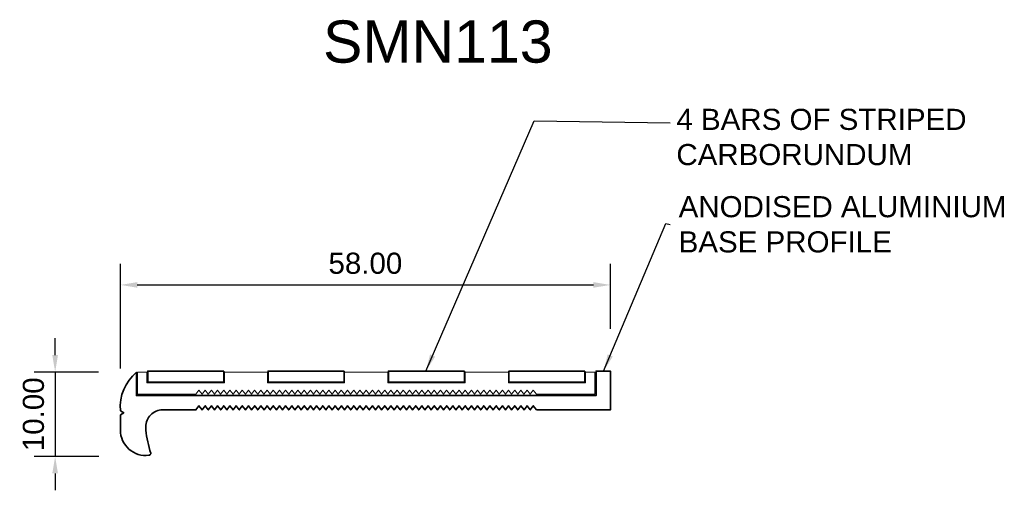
# Model space of a CAD drawing. Header units: millimetres. Extents: x -16 to 101, y -9 to 46.
import ezdxf

# ---------------------------------------------------------------- set-up
doc = ezdxf.new("R2010")
doc.units = ezdxf.units.MM
for name, color, linetype, lineweight in [('FS-DETAIL', 3, 'Continuous', 35), ('FS-DETAIL-THIN', 8, 'Continuous', 18), ('FS-DIM', 14, 'Continuous', 15), ('FS-TEXT', 7, 'Continuous', 25)]:
    doc.layers.add(name, color=color, linetype=linetype, lineweight=lineweight)
doc.styles.add('Arial', font='arial.ttf', dxfattribs={"height": 2.5})
doc.dimstyles.new('Diagonal_2.5mm Arial', dxfattribs={"dimtxt": 2.5, "dimasz": 2, "dimexe": 2.5, "dimexo": 5, "dimgap": 1, "dimtad": 0, "dimzin": 0, "dimdsep": 46, "dimtxsty": 'Arial', "dimcen": 2, "dimdle": 4, "dimclrd": 256, "dimclre": 256, "dimclrt": 50, "dimaunit": 1, "dimadec": 0, "dimazin": 0, "dimtfac": 1, "dimtix": 1, "dimtmove": 2, "dimatfit": 3, "dimfxl": 1, "dimtvp": 1, "dimtolj": 1, "dimtzin": 0, "dimarcsym": 0})
doc.dimstyles.new('Diagonal_2.5mm Arial$7', dxfattribs={"dimtxt": 2.5, "dimasz": 2, "dimexe": 2.5, "dimexo": 5, "dimgap": 1, "dimtad": 0, "dimzin": 0, "dimdsep": 46, "dimtxsty": 'Arial', "dimcen": 2, "dimdle": 4, "dimclrd": 1, "dimclre": 256, "dimclrt": 7, "dimaunit": 1, "dimadec": 0, "dimazin": 0, "dimtfac": 1, "dimtix": 1, "dimtmove": 2, "dimatfit": 3, "dimfxl": 1, "dimtvp": 1, "dimtolj": 1, "dimtzin": 0, "dimarcsym": 0})

# ---------------------------------------------------------------- blocks, each defined once
blk = doc.blocks.new('*D0')
at = {"layer": 'Defpoints', "color": 0, "transparency": 16777216}
for p in [(54.15, 15.01), (54.15, 4.82), (-3.85, 0.12)]:
    blk.add_point(p, dxfattribs=at)
at = {"layer": 'FS-DIM', "lineweight": -2, "transparency": 16777216}
for p, q in [((-3.85, 5.12), (-3.85, 17.51)), ((54.15, 9.82), (54.15, 17.51)), ((-1.85, 15.01), (52.15, 15.01))]:
    blk.add_line(p, q, dxfattribs=at)
at = {"layer": 'FS-DIM', "transparency": 16777216}
for points in [[(-1.85, 15.34), (-1.85, 14.68), (-3.85, 15.01)], [(52.15, 15.34), (52.15, 14.68), (54.15, 15.01)]]:
    blk.add_solid(points, dxfattribs=at)
at = {"layer": 'FS-DIM', "color": 50, "transparency": 16777216, "insert": (25.15, 17.56), "char_height": 2.5, "attachment_point": 5, "style": 'Arial'}
blk.add_mtext('\\A1;58.00', dxfattribs=at)
blk = doc.blocks.new('*D1')
at = {"layer": 'Defpoints', "color": 0, "transparency": 16777216}
for p in [(-1.45, 4.7), (-11.57, -5.3), (-1.41, -5.3)]:
    blk.add_point(p, dxfattribs=at)
at = {"layer": 'FS-DIM', "lineweight": -2, "transparency": 16777216}
for p, q in [((-11.57, 6.7), (-11.57, 8.7)), ((-6.45, 4.7), (-14.07, 4.7)), ((-11.57, 4.7), (-11.57, -5.3)), ((-6.41, -5.3), (-14.07, -5.3)), ((-11.57, -7.3), (-11.57, -9.3))]:
    blk.add_line(p, q, dxfattribs=at)
at = {"layer": 'FS-DIM', "transparency": 16777216}
for points in [[(-11.91, 6.7), (-11.24, 6.7), (-11.57, 4.7)], [(-11.91, -7.3), (-11.24, -7.3), (-11.57, -5.3)]]:
    blk.add_solid(points, dxfattribs=at)
at = {"layer": 'FS-DIM', "color": 50, "transparency": 16777216, "insert": (-14.13, -0.3), "char_height": 2.5, "attachment_point": 5, "rotation": 90, "style": 'Arial'}
blk.add_mtext('\\A1;10.00', dxfattribs=at)
blk = doc.blocks.new('FS_SMI510')
at = {"layer": 'FS-DETAIL', "flags": 128}
for points in [[(10.38, 3), (1.38, 3), (1.38, 1.69), (10.38, 1.69)], [(24.63, 3), (15.63, 3), (15.63, 1.69), (24.63, 1.69)], [(38.88, 3), (29.88, 3), (29.88, 1.69), (38.88, 1.69)], [(53.13, 3), (44.13, 3), (44.13, 1.69), (53.13, 1.69)]]:
    blk.add_lwpolyline(points, close=True, dxfattribs=at)
at = {"layer": 'FS-DETAIL-THIN'}
for p, q in [((1.29, 2.85), (0.19, 2.85)), ((0.19, 0.25), (0.19, 2.85)), ((1.29, 1.62), (1.29, 2.85)), ((15.57, 2.85), (10.48, 2.85)), ((10.48, 2.85), (10.48, 1.62)), ((15.57, 1.62), (15.57, 2.85)), ((29.82, 2.85), (24.69, 2.85)), ((24.69, 2.85), (24.69, 1.62)), ((29.82, 1.62), (29.82, 2.85)), ((44.07, 2.85), (38.94, 2.85)), ((38.94, 2.85), (38.94, 1.62)), ((44.07, 1.62), (44.07, 2.85)), ((54.29, 2.85), (53.19, 2.85)), ((53.19, 2.85), (53.19, 1.62)), ((54.29, 2.85), (54.29, 0.25)), ((10.48, 1.62), (1.29, 1.62)), ((24.69, 1.62), (15.57, 1.62)), ((38.94, 1.62), (29.82, 1.62)), ((53.19, 1.62), (44.07, 1.62)), ((0.19, 0.25), (7.08, 0.25)), ((7.08, 0.25), (7.45, 0.73)), ((7.45, 0.73), (7.82, 0.25)), ((7.82, 0.25), (8.18, 0.73)), ((8.18, 0.73), (8.55, 0.25)), ((8.55, 0.25), (8.92, 0.73)), ((8.92, 0.73), (9.28, 0.25)), ((9.28, 0.25), (9.65, 0.73)), ((9.65, 0.73), (10.01, 0.25)), ((10.01, 0.25), (10.38, 0.73)), ((10.38, 0.73), (10.75, 0.25)), ((10.75, 0.25), (11.11, 0.73)), ((11.11, 0.73), (11.48, 0.25)), ((11.48, 0.25), (11.85, 0.73)), ((11.85, 0.73), (12.21, 0.25)), ((12.21, 0.25), (12.58, 0.73)), ((12.58, 0.73), (12.95, 0.25)), ((12.95, 0.25), (13.31, 0.73)), ((13.31, 0.73), (13.68, 0.25)), ((13.68, 0.25), (14.04, 0.73)), ((14.04, 0.73), (14.41, 0.25)), ((14.41, 0.25), (14.78, 0.73)), ((14.78, 0.73), (15.14, 0.25)), ((15.14, 0.25), (15.51, 0.73)), ((15.51, 0.73), (15.88, 0.25)), ((15.88, 0.25), (16.24, 0.73)), ((16.24, 0.73), (16.61, 0.25)), ((16.61, 0.25), (16.98, 0.73)), ((16.98, 0.73), (17.34, 0.25)), ((17.34, 0.25), (17.71, 0.73)), ((17.71, 0.73), (18.08, 0.25)), ((18.08, 0.25), (18.44, 0.73)), ((18.44, 0.73), (18.81, 0.25)), ((18.81, 0.25), (19.17, 0.73)), ((19.17, 0.73), (19.54, 0.25)), ((19.54, 0.25), (19.91, 0.73)), ((19.91, 0.73), (20.27, 0.25)), ((20.27, 0.25), (20.64, 0.73)), ((20.64, 0.73), (21.01, 0.25)), ((21.01, 0.25), (21.37, 0.73)), ((21.37, 0.73), (21.74, 0.25)), ((21.74, 0.25), (22.11, 0.73)), ((22.11, 0.73), (22.47, 0.25)), ((22.47, 0.25), (22.84, 0.73)), ((22.84, 0.73), (23.2, 0.25)), ((23.2, 0.25), (23.57, 0.73)), ((23.57, 0.73), (23.94, 0.25)), ((23.94, 0.25), (24.3, 0.73)), ((24.3, 0.73), (24.67, 0.25)), ((24.67, 0.25), (25.04, 0.73)), ((25.04, 0.73), (25.4, 0.25)), ((25.4, 0.25), (25.77, 0.73)), ((25.77, 0.73), (26.14, 0.25)), ((26.14, 0.25), (26.5, 0.73)), ((26.5, 0.73), (26.87, 0.25)), ((26.87, 0.25), (27.24, 0.73)), ((27.24, 0.73), (27.6, 0.25)), ((27.6, 0.25), (27.97, 0.73)), ((27.97, 0.73), (28.33, 0.25)), ((28.33, 0.25), (28.7, 0.73)), ((28.7, 0.73), (29.07, 0.25)), ((29.07, 0.25), (29.43, 0.73)), ((29.43, 0.73), (29.8, 0.25)), ((29.8, 0.25), (30.17, 0.73)), ((30.17, 0.73), (30.53, 0.25)), ((30.53, 0.25), (30.9, 0.73)), ((30.9, 0.73), (31.27, 0.25)), ((31.27, 0.25), (31.63, 0.73)), ((31.63, 0.73), (32, 0.25)), ((32, 0.25), (32.36, 0.73)), ((32.36, 0.73), (32.73, 0.25)), ((32.73, 0.25), (33.1, 0.73)), ((33.1, 0.73), (33.46, 0.25)), ((33.46, 0.25), (33.83, 0.73)), ((33.83, 0.73), (34.2, 0.25)), ((34.2, 0.25), (34.56, 0.73)), ((34.56, 0.73), (34.93, 0.25)), ((34.93, 0.25), (35.3, 0.73)), ((35.3, 0.73), (35.66, 0.25)), ((35.66, 0.25), (36.03, 0.73)), ((36.03, 0.73), (36.4, 0.25)), ((36.4, 0.25), (36.76, 0.73)), ((36.76, 0.73), (37.13, 0.25)), ((37.13, 0.25), (37.49, 0.73)), ((37.49, 0.73), (37.86, 0.25)), ((37.86, 0.25), (38.23, 0.73)), ((38.23, 0.73), (38.59, 0.25)), ((38.59, 0.25), (38.96, 0.73)), ((38.96, 0.73), (39.33, 0.25)), ((39.33, 0.25), (39.69, 0.73)), ((39.69, 0.73), (40.06, 0.25)), ((40.06, 0.25), (40.43, 0.73)), ((40.43, 0.73), (40.79, 0.25)), ((40.79, 0.25), (41.16, 0.73)), ((41.16, 0.73), (41.52, 0.25)), ((41.52, 0.25), (41.89, 0.73)), ((41.89, 0.73), (42.26, 0.25)), ((42.26, 0.25), (42.62, 0.73)), ((42.62, 0.73), (42.99, 0.25)), ((42.99, 0.25), (43.36, 0.73)), ((43.36, 0.73), (43.72, 0.25)), ((43.72, 0.25), (44.09, 0.73)), ((44.09, 0.73), (44.46, 0.25)), ((44.46, 0.25), (44.82, 0.73)), ((44.82, 0.73), (45.19, 0.25)), ((45.19, 0.25), (45.56, 0.73)), ((45.56, 0.73), (45.92, 0.25)), ((45.92, 0.25), (46.29, 0.73)), ((46.29, 0.73), (46.65, 0.25)), ((46.65, 0.25), (47.02, 0.73)), ((47.02, 0.73), (47.39, 0.25)), ((47.39, 0.25), (54.29, 0.25))]:
    blk.add_line(p, q, dxfattribs=at)
blk = doc.blocks.new('FS_SMN113')
at = {"layer": 'FS-DETAIL'}
blk.add_lwpolyline([(42.4, 0), (42.03, 0.48), (41.67, 0), (41.3, 0.48), (40.94, 0), (40.57, 0.48), (40.2, 0), (39.84, 0.48), (39.47, 0), (39.1, 0.48), (38.74, 0), (38.37, 0.48), (38, 0), (37.64, 0.48), (37.27, 0), (36.9, 0.48), (36.54, 0), (36.17, 0.48), (35.81, 0), (35.44, 0.48), (35.07, 0), (34.71, 0.48), (34.34, 0), (33.97, 0.48), (33.61, 0), (33.24, 0.48), (32.87, 0), (32.51, 0.48), (32.14, 0), (31.78, 0.48), (31.41, 0), (31.04, 0.48), (30.68, 0), (30.31, 0.48), (29.94, 0), (29.58, 0.48), (29.21, 0), (28.84, 0.48), (28.48, 0), (28.11, 0.48), (27.74, 0), (27.38, 0.48), (27.01, 0), (26.65, 0.48), (26.28, 0), (25.91, 0.48), (25.55, 0), (25.18, 0.48), (24.81, 0), (24.45, 0.48), (24.08, 0), (23.71, 0.48), (23.35, 0), (22.98, 0.48), (22.62, 0), (22.25, 0.48), (21.88, 0), (21.52, 0.48), (21.15, 0), (20.78, 0.48), (20.42, 0), (20.05, 0.48), (19.68, 0), (19.32, 0.48), (18.95, 0), (18.58, 0.48), (18.22, 0), (17.85, 0.48), (17.49, 0), (17.12, 0.48), (16.75, 0), (16.39, 0.48), (16.02, 0), (15.65, 0.48), (15.29, 0), (14.92, 0.48), (14.55, 0), (14.19, 0.48), (13.82, 0), (13.46, 0.48), (13.09, 0), (12.72, 0.48), (12.36, 0), (11.99, 0.48), (11.62, 0), (11.26, 0.48), (10.89, 0), (10.52, 0.48), (10.16, 0), (9.79, 0.48), (9.42, 0), (9.06, 0.48), (8.69, 0), (8.33, 0.48), (7.96, 0), (7.59, 0.48), (7.23, 0), (6.86, 0.48), (6.49, 0), (6.13, 0.48), (5.76, 0), (5.39, 0.48), (5.03, 0), (4.66, 0.48), (4.3, 0), (3.93, 0.48), (3.56, 0), (3.2, 0.48), (2.83, 0), (2.46, 0.48), (2.1, 0), (-1.84, 0, 0.414214), (-3.84, -2), (-3.84, -2.4, 0.04356), (-3.24, -5.13, -0.37731), (-3.46, -5.38, -0.452106), (-6.84, -2.4), (-6.84, -0.6), (-6.44, -0.35), (-6.84, -0.1, -0.243696), (-4.94, 4.45), (-4.94, 1.7), (49.46, 1.7), (49.46, 4.6), (51.16, 4.6), (51.16, 0), (42.4, 0)], format="xyb", dxfattribs=at)
blk.add_blockref('FS_SMI510', (-4.99, 1.6))

msp = doc.modelspace()

# ---------------------------------------------------------------- block references
at = {"layer": 'FS-DETAIL'}
msp.add_blockref('FS_SMN113', (2.992, 0.219), dxfattribs=at)

# ---------------------------------------------------------------- texts
at = {"layer": 'FS-TEXT', "color": 7, "insert": (20.134, 46.32), "char_height": 5, "width": 31.8, "attachment_point": 1, "line_spacing_factor": 0.938532, "style": 'Arial', "bg_fill": 3, "box_fill_scale": 1.25, "bg_fill_color": 0, "bg_fill_transparency": 0}
msp.add_mtext('SMN113', dxfattribs=at)
at = {"layer": 'FS-TEXT', "color": 7, "char_height": 2.5, "attachment_point": 4, "style": 'Arial'}
for s, insert in [('4 BARS OF STRIPED \\PCARBORUNDUM', (61.961, 32.507)), ('ANODISED ALUMINIUM \\PBASE PROFILE', (62.229, 22.172))]:
    msp.add_mtext(s, dxfattribs=dict(at, insert=insert))

# ---------------------------------------------------------------- dimensions: what is measured, and where the dimension line sits
at = {"layer": 'FS-DIM'}
dim = msp.add_linear_dim(base=(54.148, 15.009), p1=(-3.852, 0.119), p2=(54.148, 4.819), dimstyle='Diagonal_2.5mm Arial', dxfattribs=at)
dim.commit()
dim.dimension.update_dxf_attribs({"geometry": '*D0', "text_midpoint": (25.148, 17.562)})
dim = msp.add_linear_dim(base=(-11.575, -5.303), p1=(-1.451, 4.7), p2=(-1.409, -5.303), angle=90, dimstyle='Diagonal_2.5mm Arial', dxfattribs=at)
dim.commit()
dim.dimension.update_dxf_attribs({"geometry": '*D1', "text_midpoint": (-14.127, -0.302)})

# ---------------------------------------------------------------- leaders
at = {"layer": 'FS-TEXT', "annotation_type": 0, "has_hookline": 1, "hookline_direction": 0}
for points, text_width in [([(32.311, 4.819), (45.124, 34.439), (61.229, 34.184)], 34.12), ([(53.352, 4.819), (60.703, 22.265), (61.229, 22.172)], 38.545)]:
    msp.add_leader(points, dimstyle='Diagonal_2.5mm Arial$7', override={"dimscale": 0}, dxfattribs=dict(at, text_width=text_width))

doc.saveas('drawing.dxf')
